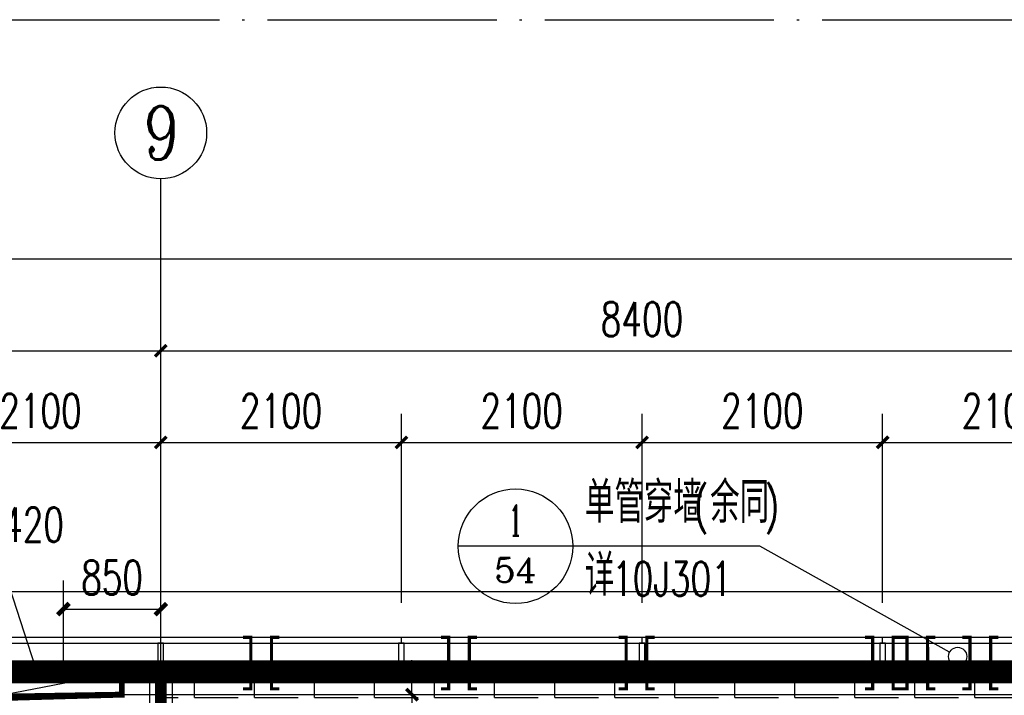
# Model space of a CAD drawing. Extents: x 797781 to 1255204, y 21234 to 1024248.
# Tile 151 of 256: x 928877 to 937470, y 207473 to 213366. Entities that reach past the tile are written whole.
import ezdxf
from ezdxf.enums import TextEntityAlignment as Align

# ---------------------------------------------------------------- set-up
doc = ezdxf.new("R2010")
doc.units = 0
doc.header["$LTSCALE"] = 1000
doc.header["$MEASUREMENT"] = 0
for name, pattern in [('230303生产综合楼-平面图_t8$0$DOTE', [2.4200000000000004, 2, -0.2, 0.02, -0.2]), ('230303生产综合楼-平面图_t8$0$建筑底图$0$DASH', [0.35, 0.25, -0.1]), ('__DASH', [0.35, 0.25, -0.1])]:
    doc.linetypes.add(name, pattern=pattern)
for name, color, linetype in [('230303生产综合楼-平面图_t8$0$3T_WOOD', 21, 'Continuous'), ('230303生产综合楼-平面图_t8$0$AXIS', 3, 'Continuous'), ('230303生产综合楼-平面图_t8$0$AXIS_TEXT', 7, 'Continuous'), ('230303生产综合楼-平面图_t8$0$CURTWALL', 4, 'Continuous'), ('230303生产综合楼-平面图_t8$0$DIM_IDEN', 3, 'Continuous'), ('230303生产综合楼-平面图_t8$0$DIM_LEAD', 3, 'Continuous'), ('230303生产综合楼-平面图_t8$0$DOTE', 1, '230303生产综合楼-平面图_t8$0$DOTE'), ('230303生产综合楼-平面图_t8$0$PUB_DIM', 3, 'Continuous'), ('230303生产综合楼-平面图_t8$0$PUB_HATCH', 8, 'Continuous'), ('230303生产综合楼-平面图_t8$0$PUB_TEXT', 7, 'Continuous'), ('230303生产综合楼-平面图_t8$0$WALL', 40, 'Continuous'), ('230303生产综合楼-平面图_t8$0$通风', 7, 'Continuous'), ('AXIS_TEXT', 7, 'Continuous'), ('PUB_DIM', 3, 'Continuous'), ('PUB_HATCH', 8, 'Continuous'), ('PUB_TEXT', 7, 'Continuous'), ('VALVE_废水', 7, 'Continuous')]:
    doc.layers.add(name, color=color, linetype=linetype)
doc.styles.add('230303生产综合楼-平面图_t8$0$_TCH_AXIS', font='COMPLEX', dxfattribs={"bigfont": 'GBCBIG'})
doc.styles.add('230303生产综合楼-平面图_t8$0$_TCH_DIM', font='SIMPLEX', dxfattribs={"bigfont": 'GBCBIG'})
doc.styles.add('230303生产综合楼-平面图_T8$0$_TCH_DIM_T3', font='SIMPLEX', dxfattribs={"width": 0.7058823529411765, "bigfont": 'GBCBIG'})
doc.styles.add('230303生产综合楼-平面图_t8$0$_TCH_LABEL', font='COMPLEX', dxfattribs={"bigfont": 'GBCBIG'})
doc.styles.add('_TCH_DIM_T3', font='SIMPLEX', dxfattribs={"width": 0.7058823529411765, "bigfont": 'GBCBIG'})
doc.styles.add('COMPLEX', font='COMPLEX')
doc.dimstyles.new('230303生产综合楼-平面图_T8$0$_TCH_ARCH&&100', dxfattribs={"dimtxt": 297.5, "dimasz": 100, "dimexe": 250, "dimexo": 300, "dimgap": 126.25, "dimtad": 1, "dimdec": 0, "dimzin": 0, "dimdsep": 46, "dimtxsty": '230303生产综合楼-平面图_T8$0$_TCH_DIM_T3', "dimblk": '230303生产综合楼-平面图_t8$0$_ArchTick', "dimcen": 0.09, "dimclrt": 7, "dimazin": 2, "dimtfac": 1, "dimtdec": 0, "dimtix": 1, "dimtmove": 2, "dimatfit": 3, "dimfxl": 1, "dimtolj": 1, "dimtzin": 0, "dimarcsym": 0})
doc.dimstyles.new('_TCH_ARCH&&100', dxfattribs={"dimtxt": 297.5, "dimasz": 100, "dimexe": 250, "dimexo": 300, "dimgap": 126.25, "dimtad": 1, "dimdec": 0, "dimzin": 0, "dimdsep": 46, "dimtxsty": '_TCH_DIM_T3', "dimblk": 'ARCHTICK', "dimcen": 0.09, "dimclrt": 7, "dimazin": 2, "dimtfac": 1, "dimtdec": 0, "dimtix": 1, "dimtmove": 2, "dimatfit": 3, "dimfxl": 1, "dimtolj": 1, "dimtzin": 0, "dimarcsym": 0})

# ---------------------------------------------------------------- blocks, each defined once
blk = doc.blocks.new('AQ1')
at = {"color": 6, "linetype": '__DASH', "ltscale": 4, "const_width": 200}
blk.add_lwpolyline([(1101099.702097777, 194745.062204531), (1146199.707422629, 194745.0622047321)], dxfattribs=at)
blk = doc.blocks.new('$VALVE$00000547')
at = {"const_width": 30}
for points in [[(0, 100), (-250, 100), (-250, 175)], [(0, 100), (0, 175)], [(0, 100), (250, 100), (250, 175)], [(-250, -175), (-250, -100), (0, -100)], [(0, -175), (0, -100)], [(250, -175), (250, -100), (0, -100)]]:
    blk.add_lwpolyline(points, dxfattribs=at)
blk = doc.blocks.new('1FFSTG')
at = {"layer": '230303生产综合楼-平面图_t8$0$DIM_IDEN'}
for p, q in [((1076528.102164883, 213876.7154329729), (1075528.102164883, 213876.7154329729)), ((1078160.211948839, 213876.7154329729), (1076528.102164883, 213876.7154329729)), ((1079816.688523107, 212953.7354831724), (1078160.211948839, 213876.7154329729))]:
    blk.add_line(p, q, dxfattribs=at)
for centre, radius in [((1076028.102164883, 213876.7154329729), 500), ((1079886.613583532, 212914.773610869), 80.04712092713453)]:
    blk.add_circle(centre, radius, dxfattribs=at)
at = {"layer": 'VALVE_废水', "xscale": 0.9000000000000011, "yscale": 0.9000000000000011, "zscale": 0.9000000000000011, "rotation": 90.02225538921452}
for p in [(1073807.893683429, 212857.1224997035), (1075534.667352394, 212857.1928245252), (1077084.664931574, 212857.1928245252), (1079234.634909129, 212857.2186361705), (1079534.550883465, 212857.2186361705), (1080084.632369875, 212857.2186361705)]:
    blk.add_blockref('$VALVE$00000547', p, dxfattribs=at)
at = {"layer": 'PUB_TEXT', "style": '230303生产综合楼-平面图_t8$0$_TCH_DIM'}
for s, p in [('单管穿墙', (1076633.102164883, 214080.8820996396)), ('余同', (1077726.293654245, 214080.8820996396)), ('详', (1076633.102164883, 213444.0558585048))]:
    blk.add_text(s, height=357.4468085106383, dxfattribs=at).set_placement(p)
at = {"layer": 'PUB_TEXT', "style": '230303生产综合楼-平面图_t8$0$_TCH_DIM', "width": 0.7058823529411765}
for s, p in [('(', (1077586.293654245, 214080.8820996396)), (')', (1078202.889398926, 214080.8820996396)), ('10J301', (1076871.400037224, 213444.0558585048))]:
    blk.add_text(s, height=297.5, dxfattribs=at).set_placement(p)
at = {"layer": 'PUB_TEXT', "style": '230303生产综合楼-平面图_t8$0$_TCH_LABEL'}
for s, height, p, p2 in [('1', 267.6951782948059, (1075970.738912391, 213968.316784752), (1076085.465417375, 213968.316784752)), ('54', 215.1273518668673, (1075843.707291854, 213561.7364534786), (1076212.497037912, 213561.7364534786))]:
    blk.add_text(s, height=height, dxfattribs=at).set_placement(p, p2, align=Align.FIT)
blk = doc.blocks.new('_ArchTick')
at = {"color": 0, "linetype": 'ByBlock', "const_width": 0.4}
blk.add_lwpolyline([(-0.5, -0.5), (0.5, 0.5)], dxfattribs=at)
blk = doc.blocks.new('*D6433')
at = {"layer": 'Defpoints', "color": 0, "transparency": 16777216}
for p in [(591114.290383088, 13775.51588514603), (590264.6146060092, 13029.68987395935), (591114.290383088, 13029.68987395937)]:
    blk.add_point(p, dxfattribs=at)
at = {"layer": 'PUB_DIM', "color": 0, "lineweight": -2, "transparency": 16777216}
for p, q in [((590264.6146060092, 13329.68987395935), (590264.6146060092, 14025.51588514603)), ((591114.290383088, 13329.68987395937), (591114.290383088, 14025.51588514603)), ((590264.6146060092, 13775.51588514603), (591114.290383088, 13775.51588514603))]:
    blk.add_line(p, q, dxfattribs=at)
at = {"layer": 'PUB_DIM', "color": 0, "lineweight": -2, "transparency": 16777216, "xscale": 100, "yscale": 100, "zscale": 100, "rotation": 180}
blk.add_blockref('_ArchTick', (590264.6146060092, 13775.51588514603), dxfattribs=at)
at = {"layer": 'PUB_DIM', "color": 0, "lineweight": -2, "transparency": 16777216, "xscale": 100, "yscale": 100, "zscale": 100}
blk.add_blockref('_ArchTick', (591114.290383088, 13775.51588514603), dxfattribs=at)
at = {"layer": 'PUB_DIM', "color": 7, "transparency": 16777216, "insert": (590689.4524945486, 14050.51588514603), "char_height": 297.5, "attachment_point": 5, "style": '_TCH_DIM_T3'}
blk.add_mtext('\\A1;850', dxfattribs=at)
blk = doc.blocks.new('230303生产综合楼-平面图_t8$0$1WZST')
at = {"layer": '230303生产综合楼-平面图_t8$0$3T_WOOD'}
for points in [[(919556.6642669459, 7503.848670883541), (919606.6642669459, 7503.848670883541), (919606.6642669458, 7753.84867092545), (919556.6642669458, 7753.84867092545)], [(921656.6642669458, 7503.848670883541), (921706.6642669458, 7503.848670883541), (921706.6642669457, 7753.84867092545), (921656.6642669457, 7753.84867092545)], [(923756.6642669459, 7503.848670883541), (923806.6642669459, 7503.848670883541), (923806.6642669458, 7753.84867092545), (923756.6642669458, 7753.84867092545)], [(925856.6642669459, 7503.848670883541), (925906.6642669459, 7503.848670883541), (925906.6642669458, 7753.84867092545), (925856.6642669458, 7753.84867092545)]]:
    blk.add_lwpolyline(points, close=True, dxfattribs=at)
for points in [[(919581.664267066, 7753.848670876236), (919581.664267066, 7803.848670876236)], [(921681.6642670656, 7753.848670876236), (921681.6642670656, 7803.848670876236)], [(923781.6642670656, 7753.848670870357), (923781.6642670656, 7803.848670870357)], [(925881.6642670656, 7753.848670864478), (925881.6642670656, 7803.848670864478)]]:
    blk.add_lwpolyline(points, dxfattribs=at)
blk = doc.blocks.new('230303生产综合楼-平面图_t8$0$_ArchTick')
at = {"color": 0, "linetype": 'ByBlock', "const_width": 0.3}
blk.add_lwpolyline([(-0.5, -0.5), (0.5, 0.5)], dxfattribs=at)
blk = doc.blocks.new('*D1151')
at = {"layer": '230303生产综合楼-平面图_t8$0$PUB_DIM', "color": 0, "lineweight": -2, "transparency": 16777216}
for p, q in [((932299.7081428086, 207679.1539837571), (932299.7081428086, 207779.1539837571)), ((932157.0849144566, 207679.1539837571), (932549.7081428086, 207679.1539837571)), ((932299.7081428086, 207479.1539837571), (932299.7081428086, 207679.1539837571)), ((932157.0849144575, 207479.1539837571), (932549.7081428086, 207479.1539837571)), ((932299.7081428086, 207479.1539837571), (932299.7081428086, 207379.1539837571))]:
    blk.add_line(p, q, dxfattribs=at)
at = {"layer": 'Defpoints', "color": 0, "transparency": 16777216}
for p in [(931857.0849144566, 207679.1539837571), (932299.7081428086, 207679.1539837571), (931857.0849144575, 207479.1539837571)]:
    blk.add_point(p, dxfattribs=at)
at = {"layer": '230303生产综合楼-平面图_t8$0$PUB_DIM', "color": 0, "lineweight": -2, "transparency": 16777216, "xscale": 100, "yscale": 100, "zscale": 100}
for p, rotation in [((932299.7081428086, 207679.1539837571), 270), ((932299.7081428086, 207479.1539837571), 90)]:
    blk.add_blockref('230303生产综合楼-平面图_t8$0$_ArchTick', p, dxfattribs=dict(at, rotation=rotation))
at = {"layer": '230303生产综合楼-平面图_t8$0$PUB_DIM', "color": 7, "transparency": 16777216, "insert": (932024.7081428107, 207109.1539837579), "char_height": 297.5, "attachment_point": 5, "rotation": 90, "style": '230303生产综合楼-平面图_T8$0$_TCH_DIM_T3'}
blk.add_mtext('\\A1;200', dxfattribs=at)
blk = doc.blocks.new('*D1417')
at = {"layer": '230303生产综合楼-平面图_t8$0$AXIS', "color": 0, "lineweight": -2, "transparency": 16777216}
for p, q in [((928008.0044139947, 208279.1539837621), (928008.0044139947, 209929.1539837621)), ((930108.0044139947, 208279.1539837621), (930108.0044139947, 209929.1539837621)), ((928008.0044139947, 209679.1539837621), (930108.0044139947, 209679.1539837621))]:
    blk.add_line(p, q, dxfattribs=at)
at = {"layer": 'Defpoints', "color": 0, "transparency": 16777216}
for p in [(930108.0044139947, 209679.1539837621), (928008.0044139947, 207979.1539837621), (930108.0044139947, 207979.1539837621)]:
    blk.add_point(p, dxfattribs=at)
at = {"layer": '230303生产综合楼-平面图_t8$0$AXIS', "color": 0, "lineweight": -2, "transparency": 16777216, "xscale": 100, "yscale": 100, "zscale": 100, "rotation": 180}
blk.add_blockref('230303生产综合楼-平面图_t8$0$_ArchTick', (928008.0044139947, 209679.1539837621), dxfattribs=at)
at = {"layer": '230303生产综合楼-平面图_t8$0$AXIS', "color": 0, "lineweight": -2, "transparency": 16777216, "xscale": 100, "yscale": 100, "zscale": 100}
blk.add_blockref('230303生产综合楼-平面图_t8$0$_ArchTick', (930108.0044139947, 209679.1539837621), dxfattribs=at)
at = {"layer": '230303生产综合楼-平面图_t8$0$AXIS', "color": 7, "transparency": 16777216, "insert": (929058.0044139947, 209954.1539837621), "char_height": 297.5, "attachment_point": 5, "style": '230303生产综合楼-平面图_T8$0$_TCH_DIM_T3'}
blk.add_mtext('\\A1;2100', dxfattribs=at)
blk = doc.blocks.new('*D1418')
at = {"layer": '230303生产综合楼-平面图_t8$0$AXIS', "color": 0, "lineweight": -2, "transparency": 16777216}
for p, q in [((930108.0044139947, 208279.1539837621), (930108.0044139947, 209929.1539837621)), ((932208.0044139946, 208279.1539837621), (932208.0044139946, 209929.1539837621)), ((930108.0044139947, 209679.1539837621), (932208.0044139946, 209679.1539837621))]:
    blk.add_line(p, q, dxfattribs=at)
at = {"layer": 'Defpoints', "color": 0, "transparency": 16777216}
for p in [(932208.0044139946, 209679.1539837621), (930108.0044139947, 207979.1539837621), (932208.0044139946, 207979.1539837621)]:
    blk.add_point(p, dxfattribs=at)
at = {"layer": '230303生产综合楼-平面图_t8$0$AXIS', "color": 0, "lineweight": -2, "transparency": 16777216, "xscale": 100, "yscale": 100, "zscale": 100, "rotation": 180}
blk.add_blockref('230303生产综合楼-平面图_t8$0$_ArchTick', (930108.0044139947, 209679.1539837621), dxfattribs=at)
at = {"layer": '230303生产综合楼-平面图_t8$0$AXIS', "color": 0, "lineweight": -2, "transparency": 16777216, "xscale": 100, "yscale": 100, "zscale": 100}
blk.add_blockref('230303生产综合楼-平面图_t8$0$_ArchTick', (932208.0044139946, 209679.1539837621), dxfattribs=at)
at = {"layer": '230303生产综合楼-平面图_t8$0$AXIS', "color": 7, "transparency": 16777216, "insert": (931158.0044139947, 209954.1539837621), "char_height": 297.5, "attachment_point": 5, "style": '230303生产综合楼-平面图_T8$0$_TCH_DIM_T3'}
blk.add_mtext('\\A1;2100', dxfattribs=at)
blk = doc.blocks.new('*D1419')
at = {"layer": '230303生产综合楼-平面图_t8$0$AXIS', "color": 0, "lineweight": -2, "transparency": 16777216}
for p, q in [((932208.0044139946, 208279.1539837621), (932208.0044139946, 209929.1539837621)), ((934308.0044139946, 208279.1539837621), (934308.0044139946, 209929.1539837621)), ((932208.0044139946, 209679.1539837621), (934308.0044139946, 209679.1539837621))]:
    blk.add_line(p, q, dxfattribs=at)
at = {"layer": 'Defpoints', "color": 0, "transparency": 16777216}
for p in [(934308.0044139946, 209679.1539837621), (932208.0044139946, 207979.1539837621), (934308.0044139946, 207979.1539837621)]:
    blk.add_point(p, dxfattribs=at)
at = {"layer": '230303生产综合楼-平面图_t8$0$AXIS', "color": 0, "lineweight": -2, "transparency": 16777216, "xscale": 100, "yscale": 100, "zscale": 100, "rotation": 180}
blk.add_blockref('230303生产综合楼-平面图_t8$0$_ArchTick', (932208.0044139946, 209679.1539837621), dxfattribs=at)
at = {"layer": '230303生产综合楼-平面图_t8$0$AXIS', "color": 0, "lineweight": -2, "transparency": 16777216, "xscale": 100, "yscale": 100, "zscale": 100}
blk.add_blockref('230303生产综合楼-平面图_t8$0$_ArchTick', (934308.0044139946, 209679.1539837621), dxfattribs=at)
at = {"layer": '230303生产综合楼-平面图_t8$0$AXIS', "color": 7, "transparency": 16777216, "insert": (933258.0044139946, 209954.1539837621), "char_height": 297.5, "attachment_point": 5, "style": '230303生产综合楼-平面图_T8$0$_TCH_DIM_T3'}
blk.add_mtext('\\A1;2100', dxfattribs=at)
blk = doc.blocks.new('*D1420')
at = {"layer": '230303生产综合楼-平面图_t8$0$AXIS', "color": 0, "lineweight": -2, "transparency": 16777216}
for p, q in [((934308.0044139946, 208279.1539837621), (934308.0044139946, 209929.1539837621)), ((936408.0044139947, 208279.1539837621), (936408.0044139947, 209929.1539837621)), ((934308.0044139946, 209679.1539837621), (936408.0044139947, 209679.1539837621))]:
    blk.add_line(p, q, dxfattribs=at)
at = {"layer": 'Defpoints', "color": 0, "transparency": 16777216}
for p in [(936408.0044139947, 209679.1539837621), (934308.0044139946, 207979.1539837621), (936408.0044139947, 207979.1539837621)]:
    blk.add_point(p, dxfattribs=at)
at = {"layer": '230303生产综合楼-平面图_t8$0$AXIS', "color": 0, "lineweight": -2, "transparency": 16777216, "xscale": 100, "yscale": 100, "zscale": 100, "rotation": 180}
blk.add_blockref('230303生产综合楼-平面图_t8$0$_ArchTick', (934308.0044139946, 209679.1539837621), dxfattribs=at)
at = {"layer": '230303生产综合楼-平面图_t8$0$AXIS', "color": 0, "lineweight": -2, "transparency": 16777216, "xscale": 100, "yscale": 100, "zscale": 100}
blk.add_blockref('230303生产综合楼-平面图_t8$0$_ArchTick', (936408.0044139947, 209679.1539837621), dxfattribs=at)
at = {"layer": '230303生产综合楼-平面图_t8$0$AXIS', "color": 7, "transparency": 16777216, "insert": (935358.0044139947, 209954.1539837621), "char_height": 297.5, "attachment_point": 5, "style": '230303生产综合楼-平面图_T8$0$_TCH_DIM_T3'}
blk.add_mtext('\\A1;2100', dxfattribs=at)
blk = doc.blocks.new('*D1421')
at = {"layer": '230303生产综合楼-平面图_t8$0$AXIS', "color": 0, "lineweight": -2, "transparency": 16777216}
for p, q in [((936408.0044139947, 208279.1539837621), (936408.0044139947, 209929.1539837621)), ((938508.0044139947, 208279.1539837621), (938508.0044139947, 209929.1539837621)), ((936408.0044139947, 209679.1539837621), (938508.0044139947, 209679.1539837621))]:
    blk.add_line(p, q, dxfattribs=at)
at = {"layer": 'Defpoints', "color": 0, "transparency": 16777216}
for p in [(938508.0044139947, 209679.1539837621), (936408.0044139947, 207979.1539837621), (938508.0044139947, 207979.1539837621)]:
    blk.add_point(p, dxfattribs=at)
at = {"layer": '230303生产综合楼-平面图_t8$0$AXIS', "color": 0, "lineweight": -2, "transparency": 16777216, "xscale": 100, "yscale": 100, "zscale": 100, "rotation": 180}
blk.add_blockref('230303生产综合楼-平面图_t8$0$_ArchTick', (936408.0044139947, 209679.1539837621), dxfattribs=at)
at = {"layer": '230303生产综合楼-平面图_t8$0$AXIS', "color": 0, "lineweight": -2, "transparency": 16777216, "xscale": 100, "yscale": 100, "zscale": 100}
blk.add_blockref('230303生产综合楼-平面图_t8$0$_ArchTick', (938508.0044139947, 209679.1539837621), dxfattribs=at)
at = {"layer": '230303生产综合楼-平面图_t8$0$AXIS', "color": 7, "transparency": 16777216, "insert": (937458.0044139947, 209954.1539837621), "char_height": 297.5, "attachment_point": 5, "style": '230303生产综合楼-平面图_T8$0$_TCH_DIM_T3'}
blk.add_mtext('\\A1;2100', dxfattribs=at)
blk = doc.blocks.new('*D1519')
at = {"layer": '230303生产综合楼-平面图_t8$0$AXIS', "color": 0, "lineweight": -2, "transparency": 16777216}
for p, q in [((921708.0044139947, 208279.1539837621), (921708.0044139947, 210729.1539837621)), ((930108.0044139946, 208279.1539837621), (930108.0044139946, 210729.1539837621)), ((921708.0044139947, 210479.1539837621), (930108.0044139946, 210479.1539837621))]:
    blk.add_line(p, q, dxfattribs=at)
at = {"layer": 'Defpoints', "color": 0, "transparency": 16777216}
for p in [(930108.0044139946, 210479.1539837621), (921708.0044139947, 207979.1539837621), (930108.0044139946, 207979.1539837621)]:
    blk.add_point(p, dxfattribs=at)
at = {"layer": '230303生产综合楼-平面图_t8$0$AXIS', "color": 0, "lineweight": -2, "transparency": 16777216, "xscale": 100, "yscale": 100, "zscale": 100, "rotation": 180}
blk.add_blockref('230303生产综合楼-平面图_t8$0$_ArchTick', (921708.0044139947, 210479.1539837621), dxfattribs=at)
at = {"layer": '230303生产综合楼-平面图_t8$0$AXIS', "color": 0, "lineweight": -2, "transparency": 16777216, "xscale": 100, "yscale": 100, "zscale": 100}
blk.add_blockref('230303生产综合楼-平面图_t8$0$_ArchTick', (930108.0044139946, 210479.1539837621), dxfattribs=at)
at = {"layer": '230303生产综合楼-平面图_t8$0$AXIS', "color": 7, "transparency": 16777216, "insert": (925908.0044139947, 210754.1539837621), "char_height": 297.5, "attachment_point": 5, "style": '230303生产综合楼-平面图_T8$0$_TCH_DIM_T3'}
blk.add_mtext('\\A1;8400', dxfattribs=at)
blk = doc.blocks.new('*D1520')
at = {"layer": '230303生产综合楼-平面图_t8$0$AXIS', "color": 0, "lineweight": -2, "transparency": 16777216}
for p, q in [((930108.0044139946, 208279.1539837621), (930108.0044139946, 210729.1539837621)), ((938508.0044139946, 208279.1539837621), (938508.0044139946, 210729.1539837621)), ((930108.0044139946, 210479.1539837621), (938508.0044139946, 210479.1539837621))]:
    blk.add_line(p, q, dxfattribs=at)
at = {"layer": 'Defpoints', "color": 0, "transparency": 16777216}
for p in [(938508.0044139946, 210479.1539837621), (930108.0044139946, 207979.1539837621), (938508.0044139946, 207979.1539837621)]:
    blk.add_point(p, dxfattribs=at)
at = {"layer": '230303生产综合楼-平面图_t8$0$AXIS', "color": 0, "lineweight": -2, "transparency": 16777216, "xscale": 100, "yscale": 100, "zscale": 100, "rotation": 180}
blk.add_blockref('230303生产综合楼-平面图_t8$0$_ArchTick', (930108.0044139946, 210479.1539837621), dxfattribs=at)
at = {"layer": '230303生产综合楼-平面图_t8$0$AXIS', "color": 0, "lineweight": -2, "transparency": 16777216, "xscale": 100, "yscale": 100, "zscale": 100}
blk.add_blockref('230303生产综合楼-平面图_t8$0$_ArchTick', (938508.0044139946, 210479.1539837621), dxfattribs=at)
at = {"layer": '230303生产综合楼-平面图_t8$0$AXIS', "color": 7, "transparency": 16777216, "insert": (934308.0044139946, 210754.1539837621), "char_height": 297.5, "attachment_point": 5, "style": '230303生产综合楼-平面图_T8$0$_TCH_DIM_T3'}
blk.add_mtext('\\A1;8400', dxfattribs=at)
blk = doc.blocks.new('*D1528')
at = {"layer": '230303生产综合楼-平面图_t8$0$AXIS', "color": 0, "lineweight": -2, "transparency": 16777216}
for p, q in [((895858.0044139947, 208579.1539837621), (895858.0044139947, 211529.1539837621)), ((989557.9999210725, 208579.1539837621), (989557.9999210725, 211529.1539837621)), ((895858.0044139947, 211279.1539837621), (989557.9999210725, 211279.1539837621))]:
    blk.add_line(p, q, dxfattribs=at)
at = {"layer": 'Defpoints', "color": 0, "transparency": 16777216}
for p in [(989557.9999210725, 211279.1539837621), (895858.0044139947, 208279.1539837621), (989557.9999210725, 208279.1539837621)]:
    blk.add_point(p, dxfattribs=at)
at = {"layer": '230303生产综合楼-平面图_t8$0$AXIS', "color": 0, "lineweight": -2, "transparency": 16777216, "xscale": 100, "yscale": 100, "zscale": 100, "rotation": 180}
blk.add_blockref('230303生产综合楼-平面图_t8$0$_ArchTick', (895858.0044139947, 211279.1539837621), dxfattribs=at)
at = {"layer": '230303生产综合楼-平面图_t8$0$AXIS', "color": 0, "lineweight": -2, "transparency": 16777216, "xscale": 100, "yscale": 100, "zscale": 100}
blk.add_blockref('230303生产综合楼-平面图_t8$0$_ArchTick', (989557.9999210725, 211279.1539837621), dxfattribs=at)
at = {"layer": '230303生产综合楼-平面图_t8$0$AXIS', "color": 7, "transparency": 16777216, "insert": (942708.0021675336, 211554.1539837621), "char_height": 297.5, "attachment_point": 5, "style": '230303生产综合楼-平面图_T8$0$_TCH_DIM_T3'}
blk.add_mtext('\\A1;93700', dxfattribs=at)
blk = doc.blocks.new('_AXISO')
blk.add_circle((0, 0), 0.5)
at = {"layer": 'AXIS_TEXT', "style": 'COMPLEX', "width": 1.041666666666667}
blk.add_attdef('A', text='', height=0.56, dxfattribs=at).set_placement((-0.25, -0.28), (0.25, -0.28), align=Align.FIT)
blk = doc.blocks.new('230303生产综合楼-平面图_t8$0$2FND')
at = {"color": 6}
blk.add_lwpolyline([(589750.481642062, 13029.68987395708), (590774.7475715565, 13229.69048995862)], dxfattribs=at)
at = {"layer": '230303生产综合楼-平面图_t8$0$DIM_LEAD'}
blk.add_line((590050.1475879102, 13179.68976655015), (589697.6681924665, 14258.03791399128), dxfattribs=at)
blk.add_line((590050.1475879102, 13179.68976655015), (589697.6681924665, 14258.03791399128), dxfattribs=at)
at = {"layer": '230303生产综合楼-平面图_t8$0$通风', "color": 6, "const_width": 50}
blk.add_lwpolyline([(590774.7475699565, 13029.68987002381), (589750.481642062, 13029.68987789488), (589750.4816420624, 13229.68925796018), (590774.7475715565, 13229.69048995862), (590774.7475699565, 13029.68987002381)], dxfattribs=at)
at = {"layer": '230303生产综合楼-平面图_t8$0$PUB_TEXT', "style": '230303生产综合楼-平面图_t8$0$_TCH_DIM'}
blk.add_text('防雨百叶洞口', height=357.4468085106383, dxfattribs=at).set_placement((587436.3850223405, 14363.03791399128))
at = {"layer": '230303生产综合楼-平面图_t8$0$PUB_TEXT', "style": '230303生产综合楼-平面图_t8$0$_TCH_DIM', "width": 0.7058823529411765}
blk.add_text('1100*420', height=297.5, dxfattribs=at).set_placement((588866.172256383, 14363.03791399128))
at = {"layer": 'PUB_DIM'}
dim = blk.add_aligned_dim(p1=(590264.6146060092, 13029.68987395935), p2=(591114.290383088, 13029.68987395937), distance=745.8260111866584, dimstyle='_TCH_ARCH&&100', dxfattribs=at)
dim.commit()
dim.dimension.update_dxf_attribs({"geometry": '*D6433', "text_midpoint": (590689.4524945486, 14050.51588514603)})

msp = doc.modelspace()

# ---------------------------------------------------------------- hatches: boundary and pattern name
at = {"layer": 'PUB_HATCH'}
h = msp.add_hatch(dxfattribs=at)
h.set_pattern_fill('ANGLE', color=256, scale=150)
h.set_pattern_definition([(0, (0, 0), (0, 523.875), [381, -142.875]), (90, (0, 0), (-523.875, 3.21e-14), [381, -142.875])])
h.paths.add_polyline_path([(930108.5796587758, 204679.1539837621), (938508.004413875, 204679.1539837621), (938508.004413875, 207679.1539836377), (930108.5796587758, 207679.1539836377)])

# ---------------------------------------------------------------- linework, layer by layer
at = {"color": 2, "linetype": '230303生产综合楼-平面图_t8$0$建筑底图$0$DASH', "const_width": 100}
msp.add_lwpolyline([(938508.0044139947, 204679.1539837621), (930108.004413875, 204679.1539837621), (930108.004413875, 207679.1539836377), (938508.0044139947, 207679.1539836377)], close=True, dxfattribs=at)
at = {"layer": '230303生产综合楼-平面图_t8$0$AXIS'}
msp.add_line((930108.0044139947, 207979.1539837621), (930108.0044139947, 211979.1539837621), dxfattribs=at)
at = {"layer": '230303生产综合楼-平面图_t8$0$CURTWALL'}
for points in [[(904308.0044138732, 207979.1539836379), (950154.6764055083, 207979.1539838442)], [(904308.0044138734, 207929.1539836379), (950154.6764055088, 207929.1539838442)], [(939908.0044139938, 181229.1539837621), (896158.0044139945, 181229.1539837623), (896158.0044139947, 207679.1539836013), (950154.6764055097, 207679.1539838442)]]:
    msp.add_lwpolyline(points, dxfattribs=at)
at = {"layer": '230303生产综合楼-平面图_t8$0$DOTE'}
for p, q in [((897159.4140569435, 213366.3359156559), (964285.5673359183, 213366.3359156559)), ((930108.0044139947, 176379.1539837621), (930108.0044139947, 207979.1539837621))]:
    msp.add_line(p, q, dxfattribs=at)
at = {"layer": '230303生产综合楼-平面图_t8$0$PUB_HATCH', "color": 8}
msp.add_lwpolyline([(904758.0044307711, 207479.1539836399), (950154.6764055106, 207479.1539838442)], dxfattribs=at)
at = {"layer": '230303生产综合楼-平面图_t8$0$WALL'}
for p, q in [((930008.0044139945, 207679.1539837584), (930008.0044139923, 205129.1539837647)), ((930208.0044139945, 207679.1539837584), (930008.0044139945, 207679.1539837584)), ((930208.0044139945, 207679.1539837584), (930208.0044139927, 205129.1539837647))]:
    msp.add_line(p, q, dxfattribs=at)
at = {"layer": 'PUB_HATCH'}
msp.add_lwpolyline([(895458.0044139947, 208379.1539835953), (964094.7042846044, 208379.1539839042), (989957.9999210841, 205659.4026567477), (989957.999920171, 177801.6835608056), (964021.300051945, 180529.1539837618), (895458.0044139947, 180529.1539837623)], close=True, dxfattribs=at)

# ---------------------------------------------------------------- block references
for name, p in [('1FFSTG', (-142824.1337961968, -5103.003457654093)), ('230303生产综合楼-平面图_t8$0$2FND', (338993.7140309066, 194449.4641097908)), ('AQ1', (-196191.6976837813, 12934.09177896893)), ('230303生产综合楼-平面图_t8$0$1WZST', (10526.34014692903, 200175.3053127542))]:
    msp.add_blockref(name, p)
at = {"layer": '230303生产综合楼-平面图_t8$0$AXIS'}
ref = msp.add_blockref('_AXISO', (930108.0044139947, 212379.1539837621), dxfattribs=dict(at, xscale=800, yscale=800, zscale=800))
ref.add_attrib('A', '9', dxfattribs={"layer": '230303生产综合楼-平面图_t8$0$AXIS_TEXT', "ltscale": 2, "height": 465.9481648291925, "style": '230303生产综合楼-平面图_t8$0$_TCH_AXIS'}).set_placement((929952.6883590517, 212146.1799013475), (930263.3204689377, 212146.1799013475), align=Align.FIT)

# ---------------------------------------------------------------- dimensions: what is measured, and where the dimension line sits
for p1, p2, distance, picture, middle in [((895858.0044139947, 208279.1539837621), (989557.9999210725, 208279.1539837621), 3000, '*D1528', (942708.0021675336, 211554.1539837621)), ((921708.0044139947, 207979.1539837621), (930108.0044139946, 207979.1539837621), 2500, '*D1519', (925908.0044139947, 210754.1539837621)), ((930108.0044139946, 207979.1539837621), (938508.0044139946, 207979.1539837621), 2500, '*D1520', (934308.0044139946, 210754.1539837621)), ((928008.0044139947, 207979.1539837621), (930108.0044139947, 207979.1539837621), 1700, '*D1417', (929058.0044139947, 209954.1539837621)), ((930108.0044139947, 207979.1539837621), (932208.0044139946, 207979.1539837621), 1700, '*D1418', (931158.0044139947, 209954.1539837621)), ((932208.0044139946, 207979.1539837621), (934308.0044139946, 207979.1539837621), 1700, '*D1419', (933258.0044139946, 209954.1539837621)), ((934308.0044139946, 207979.1539837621), (936408.0044139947, 207979.1539837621), 1700, '*D1420', (935358.0044139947, 209954.1539837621)), ((936408.0044139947, 207979.1539837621), (938508.0044139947, 207979.1539837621), 1700, '*D1421', (937458.0044139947, 209954.1539837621))]:
    dim = msp.add_aligned_dim(p1=p1, p2=p2, distance=distance, dimstyle='230303生产综合楼-平面图_T8$0$_TCH_ARCH&&100', dxfattribs=at)
    dim.commit()
    dim.dimension.update_dxf_attribs({"geometry": picture, "text_midpoint": middle})
at = {"layer": '230303生产综合楼-平面图_t8$0$PUB_DIM'}
dim = msp.add_linear_dim(base=(932299.7081428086, 207679.1539837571), p1=(931857.0849144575, 207479.1539837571), p2=(931857.0849144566, 207679.1539837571), angle=90.00000000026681, dimstyle='230303生产综合楼-平面图_T8$0$_TCH_ARCH&&100', dxfattribs=at)
dim.commit()
dim.dimension.update_dxf_attribs({"geometry": '*D1151', "text_midpoint": (932024.7081428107, 207109.1539837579), "dimtype": 161})

doc.saveas('drawing.dxf')
